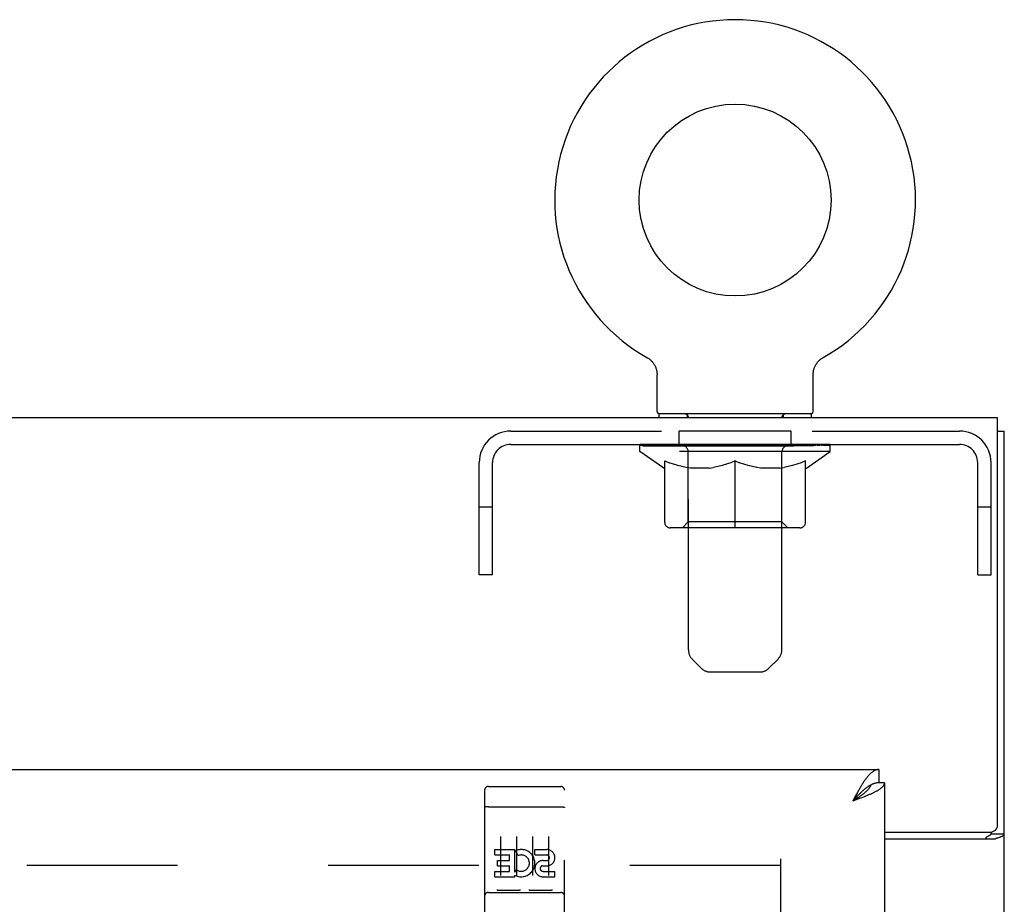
# Model space of a CAD drawing. Header units: inches. Extents: x 0 to 214, y 0 to 139.
# Tile 7 of 12: x 90.73 to 98.42, y 91.72 to 98.64. Entities that reach past the tile are written whole.
import ezdxf

# ---------------------------------------------------------------- set-up
doc = ezdxf.new("R2010")
doc.units = ezdxf.units.IN
doc.header["$LTSCALE"] = 11.781
doc.header["$MEASUREMENT"] = 0
doc.linetypes.add('HIDDEN', pattern=[0.2, 0.1, -0.1])
doc.layers.get('0').update_dxf_attribs({"linetype": 'CONTINUOUS'})
doc.layers.add('02___PRT_ALL_AXES', color=7, linetype='CONTINUOUS')
doc.layers.add('DEFAULT_2', color=8, linetype='HIDDEN')

msp = doc.modelspace()

# ---------------------------------------------------------------- linework, layer by layer
at = {"color": 7, "linetype": 'Continuous'}
for p, q in [((95.627, 95.9972), (95.6269, 95.9973)), ((95.6269, 95.9972), (95.6321, 95.9942)), ((95.6277, 95.9968), (95.6288, 95.9962)), ((95.6321, 95.9942), (95.6371, 95.991)), ((95.637, 95.991), (95.642, 95.9876)), ((95.6418, 95.9877), (95.6468, 95.984)), ((95.6466, 95.9842), (95.6514, 95.9803)), ((95.6512, 95.9804), (95.6559, 95.9763)), ((95.6557, 95.9765), (95.6602, 95.9722)), ((95.66, 95.9724), (95.6644, 95.9679)), ((96.9697, 95.9679), (96.974, 95.9724)), ((96.9738, 95.9722), (96.9783, 95.9765)), ((96.9782, 95.9763), (96.9828, 95.9804)), ((96.9826, 95.9803), (96.9874, 95.9842)), ((96.9873, 95.984), (96.9922, 95.9877)), ((96.992, 95.9876), (96.997, 95.991)), ((96.9969, 95.991), (97.002, 95.9942)), ((96.997, 95.991), (96.9983, 95.9919)), ((97.002, 95.9942), (97.0071, 95.9972)), ((97.0052, 95.9962), (97.0063, 95.9968)), ((95.6642, 95.9681), (95.6684, 95.9635)), ((95.6682, 95.9637), (95.6722, 95.959)), ((95.6721, 95.9591), (95.6759, 95.9542)), ((95.6757, 95.9544), (95.6793, 95.9494)), ((95.6792, 95.9496), (95.6826, 95.9444)), ((95.6825, 95.9446), (95.6857, 95.9393)), ((95.6856, 95.9395), (95.6886, 95.9341)), ((95.6885, 95.9342), (95.6913, 95.9288)), ((95.6913, 95.9289), (95.6938, 95.9234)), ((95.6938, 95.9235), (95.6961, 95.9179)), ((95.6961, 95.918), (95.6982, 95.9123)), ((95.6982, 95.9124), (95.7001, 95.9066)), ((95.7, 95.9067), (95.7017, 95.9009)), ((95.7017, 95.901), (95.7031, 95.8951)), ((95.7031, 95.8952), (95.7043, 95.8892)), ((96.9297, 95.8892), (96.9309, 95.8952)), ((96.9309, 95.8951), (96.9323, 95.901)), ((96.9323, 95.9009), (96.934, 95.9067)), ((96.934, 95.9066), (96.9359, 95.9124)), ((96.9358, 95.9123), (96.938, 95.918)), ((96.9379, 95.9179), (96.9403, 95.9235)), ((96.9402, 95.9234), (96.9428, 95.9289)), ((96.9427, 95.9288), (96.9455, 95.9342)), ((96.9454, 95.9341), (96.9484, 95.9395)), ((96.9483, 95.9393), (96.9515, 95.9446)), ((96.9514, 95.9444), (96.9548, 95.9496)), ((96.9547, 95.9494), (96.9583, 95.9544)), ((96.9582, 95.9542), (96.962, 95.9591)), ((96.9618, 95.959), (96.9658, 95.9637)), ((96.9657, 95.9635), (96.9698, 95.9681)), ((95.7043, 95.8893), (95.7053, 95.8834)), ((95.7053, 95.8834), (95.7061, 95.8774)), ((95.7061, 95.8775), (95.7066, 95.8715)), ((95.7069, 95.8655), (95.707, 95.8604)), ((95.707, 95.575), (95.707, 95.8604)), ((96.927, 95.8604), (96.9271, 95.8656)), ((96.927, 95.575), (96.927, 95.8604)), ((96.9271, 95.8656), (96.9274, 95.8715)), ((96.9271, 95.8656), (96.9274, 95.8715)), ((96.9274, 95.8715), (96.9279, 95.8775)), ((96.9279, 95.8774), (96.9287, 95.8834)), ((96.9287, 95.8834), (96.9297, 95.8893)), ((95.722, 95.555), (95.722, 95.525)), ((96.912, 95.555), (95.722, 95.555)), ((96.912, 95.555), (96.912, 95.525)), ((98.369, 95.421), (98.421, 95.421)), ((97.4415, 92.775), (97.4415, 92.671)), ((97.4835, 92.671), (97.4415, 92.671)), ((97.3795, 92.6552), (97.377, 92.6539)), ((97.2546, 92.5478), (97.237, 92.5285)), ((97.2504, 92.5371), (97.237, 92.5285)), ((97.2593, 92.5428), (97.2504, 92.5371)), ((97.2617, 92.5554), (97.2546, 92.5478)), ((97.2681, 92.5485), (97.2593, 92.5428)), ((97.2687, 92.5629), (97.2617, 92.5554)), ((97.2768, 92.5542), (97.2681, 92.5485)), ((98.317, 92.2851), (98.317, 92.2733)), ((98.317, 92.2733), (98.421, 92.2733))]:
    msp.add_line(p, q, dxfattribs=at)
at = {"color": 3, "linetype": 'Continuous'}
for p, q in [((98.369, 95.525), (62.473, 95.525)), ((98.369, 92.3445), (98.369, 95.525)), ((98.421, 5.629), (98.421, 95.421)), ((62.838, 92.775), (97.4415, 92.775)), ((97.4835, 92.671), (97.4835, 12.379)), ((97.2511, 92.5552), (97.237, 92.5285)), ((97.2564, 92.5357), (97.237, 92.5285)), ((97.2582, 92.5684), (97.2511, 92.5552)), ((97.2756, 92.5428), (97.2564, 92.5357)), ((97.2652, 92.5815), (97.2582, 92.5684)), ((97.2883, 92.5475), (97.2756, 92.5428)), ((97.3008, 92.5523), (97.2883, 92.5475)), ((97.3132, 92.557), (97.3008, 92.5523)), ((97.3253, 92.5618), (97.3132, 92.557)), ((97.4835, 92.2845), (98.309, 92.2845)), ((97.4835, 92.2325), (98.3512, 92.2325))]:
    msp.add_line(p, q, dxfattribs=at)
at = {"color": 7, "linetype": 'Continuous'}
for points in [[(95.7066, 95.8715), (95.7069, 95.8656), (95.707, 95.8604)], [(97.4415, 92.671), (97.438, 92.671), (97.4345, 92.6708), (97.4309, 92.6706), (97.4274, 92.6702), (97.4239, 92.6697), (97.4204, 92.6692), (97.4168, 92.6685), (97.4133, 92.6677), (97.4098, 92.6668), (97.4063, 92.6659), (97.4027, 92.6648), (97.3992, 92.6636), (97.3957, 92.6623), (97.3922, 92.6609), (97.3886, 92.6595), (97.3851, 92.6579), (97.3816, 92.6562), (97.3795, 92.6552)], [(97.377, 92.6539), (97.3745, 92.6526), (97.371, 92.6507), (97.3675, 92.6486), (97.3639, 92.6465), (97.3604, 92.6443), (97.3569, 92.642), (97.3534, 92.6396), (97.3498, 92.6372), (97.3463, 92.6346), (97.3428, 92.632), (97.3393, 92.6293), (97.3357, 92.6265), (97.3322, 92.6237), (97.3287, 92.6208), (97.3252, 92.6178), (97.3216, 92.6148), (97.3181, 92.6117), (97.3146, 92.6085), (97.3111, 92.6053), (97.3075, 92.602), (97.304, 92.5987), (97.3005, 92.5953), (97.297, 92.5919), (97.2934, 92.5884), (97.2899, 92.5849), (97.2864, 92.5813), (97.2829, 92.5777), (97.2793, 92.5741), (97.2758, 92.5704), (97.2687, 92.5629)], [(97.377, 92.6539), (97.3761, 92.6511), (97.375, 92.6482), (97.3739, 92.6454), (97.3725, 92.6425), (97.3711, 92.6397), (97.3695, 92.6368), (97.3678, 92.634), (97.366, 92.6311), (97.364, 92.6283), (97.3619, 92.6254), (97.3597, 92.6226), (97.3573, 92.6197), (97.3549, 92.6169), (97.3523, 92.614), (97.3496, 92.6112), (97.3468, 92.6083), (97.3439, 92.6055), (97.3409, 92.6026), (97.3378, 92.5998), (97.3346, 92.5969), (97.3312, 92.5941), (97.3278, 92.5912), (97.3244, 92.5884), (97.3208, 92.5855), (97.3171, 92.5827), (97.3134, 92.5798), (97.3096, 92.577), (97.3057, 92.5741), (97.3017, 92.5713), (97.2977, 92.5684), (97.2936, 92.5656), (97.2895, 92.5627), (97.2853, 92.5599), (97.281, 92.557), (97.2768, 92.5542)], [(98.2766, 92.2325), (98.2766, 92.2347), (98.2769, 92.2368), (98.2774, 92.2388), (98.2781, 92.2406), (98.2791, 92.2424), (98.2802, 92.2441), (98.2816, 92.2458), (98.2833, 92.2475), (98.2853, 92.2491), (98.2874, 92.2506), (98.2895, 92.252), (98.2917, 92.2532), (98.2941, 92.2545), (98.2966, 92.2558)], [(98.2966, 92.2558), (98.3018, 92.2584), (98.3042, 92.2596), (98.3067, 92.2609), (98.3091, 92.2624), (98.3113, 92.2639), (98.3131, 92.2654), (98.3146, 92.2669), (98.3157, 92.2685), (98.3165, 92.2701), (98.3169, 92.2717), (98.317, 92.2733)]]:
    msp.add_lwpolyline(points, dxfattribs=at)
at = {"color": 3, "linetype": 'Continuous'}
for points in [[(97.4415, 92.775), (97.438, 92.775), (97.4345, 92.7747), (97.4309, 92.7742), (97.4274, 92.7736), (97.4239, 92.7728), (97.4204, 92.7718), (97.4168, 92.7706), (97.4133, 92.7693), (97.4098, 92.7678), (97.4063, 92.7661), (97.4027, 92.7642), (97.3992, 92.7621), (97.3957, 92.7599), (97.3922, 92.7575), (97.3886, 92.755), (97.3851, 92.7523), (97.3816, 92.7494), (97.3781, 92.7463), (97.3745, 92.7431), (97.371, 92.7398), (97.3675, 92.7362), (97.3639, 92.7326), (97.3604, 92.7288), (97.3569, 92.7248), (97.3534, 92.7207), (97.3498, 92.7164), (97.3463, 92.712), (97.3428, 92.7075), (97.3393, 92.7029), (97.3357, 92.6981), (97.3322, 92.6932), (97.3287, 92.6881), (97.3252, 92.683), (97.3216, 92.6777), (97.3181, 92.6724)], [(97.3181, 92.6724), (97.3146, 92.6669), (97.3111, 92.6613), (97.3075, 92.6556), (97.304, 92.6499), (97.3005, 92.644), (97.297, 92.6381), (97.2934, 92.6321), (97.2899, 92.626), (97.2864, 92.6198), (97.2829, 92.6136), (97.2793, 92.6073), (97.2758, 92.6009), (97.2723, 92.5945), (97.2652, 92.5815)], [(97.4835, 92.671), (97.4834, 92.6687), (97.4832, 92.6663), (97.4828, 92.6639), (97.4822, 92.6615), (97.4814, 92.6592), (97.4805, 92.6568), (97.4794, 92.6544), (97.4781, 92.652), (97.4767, 92.6497), (97.4751, 92.6473), (97.4734, 92.6449), (97.4714, 92.6425), (97.4694, 92.6402), (97.4671, 92.6378), (97.4647, 92.6354), (97.4622, 92.633), (97.4595, 92.6307), (97.4566, 92.6283), (97.4536, 92.6259), (97.4505, 92.6235), (97.4472, 92.6212), (97.4437, 92.6188), (97.4402, 92.6164), (97.4364, 92.614), (97.4326, 92.6117), (97.4286, 92.6093), (97.4245, 92.6069), (97.4202, 92.6045), (97.4158, 92.6022), (97.4113, 92.5998), (97.4067, 92.5974), (97.402, 92.595), (97.3971, 92.5927), (97.3921, 92.5903), (97.3871, 92.5879), (97.3819, 92.5855)], [(97.3819, 92.5855), (97.3766, 92.5832), (97.3713, 92.5808), (97.3658, 92.5784), (97.3603, 92.576), (97.3546, 92.5737), (97.3489, 92.5713), (97.3431, 92.5689), (97.3373, 92.5665), (97.3313, 92.5642), (97.3253, 92.5618)], [(98.3512, 92.2325), (98.3532, 92.2341), (98.3557, 92.2357), (98.3586, 92.2372), (98.3618, 92.2388), (98.3654, 92.2402), (98.3692, 92.2417), (98.3733, 92.2431), (98.3775, 92.2445), (98.3855, 92.2472)], [(98.3855, 92.2472), (98.3895, 92.2485), (98.3933, 92.2499), (98.3969, 92.2512), (98.4003, 92.2526), (98.4033, 92.2539), (98.4062, 92.2553), (98.4091, 92.2569), (98.4118, 92.2586), (98.414, 92.2603), (98.4159, 92.262), (98.4175, 92.2637), (98.4187, 92.2655), (98.4197, 92.2673), (98.4204, 92.2692), (98.4209, 92.2712), (98.421, 92.2733)]]:
    msp.add_lwpolyline(points, dxfattribs=at)
at = {"color": 7, "linetype": 'Continuous'}
msp.add_circle((96.317, 97.2268), 0.75, dxfattribs=at)
for centre, radius, start, end in [((96.317, 97.2268), 1.41, 299.26547, 240.73452), ((95.727, 95.575), 0.02, 180, 263.07693), ((96.907, 95.575), 0.02, 276.92307, 360)]:
    msp.add_arc(centre, radius, start, end, dxfattribs=at)
at = {"color": 3, "linetype": 'Continuous'}
msp.add_arc((98.309, 92.3445), 0.06, 270, 360, dxfattribs=at)
at = {"layer": '02___PRT_ALL_AXES', "color": 8, "linetype": 'HIDDEN'}
for p, q in [((95.8795, 95.317), (95.8795, 95.421)), ((96.7545, 95.421), (95.8795, 95.421)), ((96.7545, 95.317), (96.7545, 95.421)), ((96.7545, 95.317), (95.8795, 95.317)), ((94.3885, 92.6425), (94.9535, 92.6425)), ((94.4392, 92.1073), (94.4392, 92.1498)), ((94.4392, 92.1498), (94.5953, 92.1498)), ((94.5953, 91.9722), (94.5953, 92.1498)), ((94.6197, 92.1017), (94.6028, 92.1408)), ((94.7516, 92.1073), (94.7516, 92.1498)), ((94.7516, 92.1498), (94.844, 92.1498)), ((94.4392, 92.1073), (94.5527, 92.1073)), ((94.4605, 92.0225), (94.4605, 92.0649)), ((94.4605, 92.0649), (94.5527, 92.0649)), ((94.5527, 92.0649), (94.5527, 92.1073)), ((94.7516, 92.1073), (94.844, 92.1073)), ((94.8154, 92.0635), (94.844, 92.0635)), ((94.4392, 91.9365), (94.4392, 91.979)), ((94.4392, 91.979), (94.5527, 91.979)), ((94.4605, 92.0225), (94.5527, 92.0225)), ((94.5527, 91.979), (94.5527, 92.0225)), ((94.5953, 91.9722), (94.6083, 91.9907)), ((94.8115, 92.0225), (94.8578, 92.0225)), ((94.8154, 91.979), (94.9079, 91.979)), ((94.9079, 91.9365), (94.9079, 91.979)), ((94.4392, 91.9365), (94.5953, 91.9365)), ((94.5953, 91.9365), (94.5953, 91.9488)), ((94.5988, 91.9471), (94.5953, 91.9488)), ((94.8154, 91.9365), (94.9079, 91.9365)), ((94.3885, 91.8145), (94.9535, 91.8145))]:
    msp.add_line(p, q, dxfattribs=at)
for centre, radius, start, end in [((94.6451, 92.043), 0.1065, 244.26362, 113.40274), ((94.8441, 92.0854), 0.0644, 282.29948, 90.07752), ((94.6451, 92.043), 0.0639, 234.88948, 113.40261), ((94.8154, 92), 0.0635, 90, 270), ((94.844, 92.0854), 0.0219, 269.90115, 90), ((94.8154, 92.0009), 0.0219, 100.307, 270)]:
    msp.add_arc(centre, radius, start, end, dxfattribs=at)
at = {"layer": 'DEFAULT_2', "color": 8, "linetype": 'HIDDEN'}
for p, q in [((95.6357, 95.9919), (95.637, 95.991)), ((97.007, 95.9972), (97.0072, 95.9973)), ((95.942, 95.555), (95.942, 95.525)), ((95.952, 93.7095), (95.952, 95.525)), ((96.682, 93.7095), (96.682, 95.525)), ((96.692, 95.555), (96.692, 95.525)), ((94.5635, 95.421), (98.0705, 95.421)), ((94.5635, 95.317), (98.0705, 95.317)), ((95.5735, 95.2624), (95.5735, 95.317)), ((95.5848, 95.3093), (95.5848, 95.317)), ((95.5954, 95.3054), (95.5954, 95.3093)), ((95.5954, 95.3054), (97.0386, 95.3054)), ((95.6058, 95.3054), (95.6058, 95.3093)), ((95.6069, 95.3054), (95.6069, 95.3093)), ((95.6184, 95.3093), (95.6184, 95.317)), ((95.6378, 95.3054), (95.6378, 95.3093)), ((95.6401, 95.3054), (95.6401, 95.3093)), ((95.6731, 95.3093), (95.6731, 95.317)), ((95.6905, 95.3054), (95.6905, 95.3093)), ((95.6937, 95.3054), (95.6937, 95.3093)), ((95.9302, 95.3089), (95.7012, 95.3089)), ((95.7475, 95.3093), (95.7475, 95.317)), ((95.7488, 95.3054), (95.7488, 95.3089)), ((95.7495, 95.3054), (95.7495, 95.3089)), ((95.7526, 95.3054), (95.7526, 95.3089)), ((95.7621, 95.3054), (95.7621, 95.3093)), ((95.7624, 95.3054), (95.7624, 95.3089)), ((95.7663, 95.3054), (95.7663, 95.3093)), ((95.7695, 95.3054), (95.7695, 95.3101)), ((95.7734, 95.3054), (95.7734, 95.3089)), ((95.7927, 95.3054), (95.7927, 95.3089)), ((95.8108, 95.3054), (95.8108, 95.3089)), ((95.8132, 95.3054), (95.8132, 95.3121)), ((95.8391, 95.3093), (95.8391, 95.317)), ((95.8391, 95.3054), (95.8391, 95.3089)), ((95.8507, 95.3054), (95.8507, 95.3093)), ((95.8557, 95.3054), (95.8557, 95.3093)), ((95.8636, 95.3054), (95.8636, 95.3089)), ((95.8793, 95.3054), (95.8793, 95.3139)), ((95.8999, 95.3054), (95.8999, 95.3089)), ((95.9026, 95.3054), (95.9026, 95.3089)), ((95.9302, 95.3054), (95.9302, 95.3089)), ((96.0085, 95.3089), (95.9428, 95.3089)), ((95.9453, 95.3093), (95.9453, 95.317)), ((95.9534, 95.3054), (95.9534, 95.3093)), ((95.959, 95.3054), (95.959, 95.3093)), ((95.9657, 95.3054), (95.9657, 95.3152)), ((95.9734, 95.3054), (95.9734, 95.3089)), ((95.9847, 95.3054), (95.9847, 95.3089)), ((96.0085, 95.3054), (96.0085, 95.3089)), ((96.0962, 95.3089), (96.0336, 95.3089)), ((96.0574, 95.3054), (96.0574, 95.3089)), ((96.0627, 95.3093), (96.0627, 95.317)), ((96.0671, 95.3054), (96.0671, 95.3093)), ((96.0699, 95.3054), (96.0699, 95.3162)), ((96.0733, 95.3054), (96.0733, 95.3093)), ((96.0826, 95.3054), (96.0826, 95.3094)), ((96.0962, 95.3054), (96.0962, 95.3089)), ((96.1906, 95.3089), (96.1329, 95.3089)), ((96.1492, 95.3054), (96.1492, 95.3089)), ((96.1823, 95.3089), (96.317, 95.317)), ((96.1879, 95.3093), (96.1879, 95.317)), ((96.1885, 95.3169), (96.1879, 95.317)), ((96.1885, 95.3093), (96.1885, 95.3169)), ((96.1885, 95.3054), (96.1885, 95.3093)), ((96.1906, 95.3054), (96.1906, 95.3089)), ((96.1935, 95.3054), (96.1935, 95.3096)), ((96.1949, 95.3054), (96.1949, 95.3093)), ((96.2888, 95.3089), (96.2379, 95.3089)), ((96.2461, 95.3054), (96.2461, 95.3089)), ((96.2888, 95.3054), (96.2888, 95.3089)), ((96.314, 95.3094), (96.3137, 95.3093)), ((96.3137, 95.3054), (96.3137, 95.3093)), ((96.314, 95.3054), (96.314, 95.3094)), ((96.317, 95.3093), (96.317, 95.317)), ((96.32, 95.3054), (96.32, 95.3094)), ((96.32, 95.3094), (96.3203, 95.3093)), ((96.3203, 95.3054), (96.3203, 95.3093)), ((96.3227, 95.3089), (96.3961, 95.3089)), ((96.3452, 95.3054), (96.3452, 95.3089)), ((96.3598, 95.3089), (96.3598, 95.3145)), ((96.3598, 95.3145), (96.4518, 95.3089)), ((96.3845, 95.3089), (96.3845, 95.313)), ((96.3879, 95.3054), (96.3879, 95.3089)), ((96.4391, 95.3054), (96.4391, 95.3093)), ((96.4405, 95.3054), (96.4405, 95.3096)), ((96.4435, 95.3054), (96.4435, 95.3089)), ((96.4435, 95.3089), (96.5011, 95.3089)), ((96.4455, 95.3169), (96.4461, 95.317)), ((96.4455, 95.3093), (96.4455, 95.3169)), ((96.4455, 95.3054), (96.4455, 95.3093)), ((96.4461, 95.3093), (96.4461, 95.317)), ((96.4848, 95.3054), (96.4848, 95.3089)), ((96.5379, 95.3054), (96.5379, 95.3089)), ((96.5379, 95.3089), (96.6004, 95.3089)), ((96.5514, 95.3054), (96.5514, 95.3094)), ((96.5607, 95.3054), (96.5607, 95.3093)), ((96.5642, 95.3054), (96.5642, 95.3162)), ((96.5669, 95.3054), (96.5669, 95.3093)), ((96.5713, 95.3093), (96.5713, 95.317)), ((96.5767, 95.3054), (96.5767, 95.3089)), ((96.6255, 95.3054), (96.6255, 95.3089)), ((96.6255, 95.3089), (96.6912, 95.3089)), ((96.6494, 95.3054), (96.6494, 95.3089)), ((96.6606, 95.3054), (96.6606, 95.3089)), ((96.6683, 95.3054), (96.6683, 95.3152)), ((96.675, 95.3054), (96.675, 95.3093)), ((96.6806, 95.3054), (96.6806, 95.3093)), ((96.6888, 95.3093), (96.6888, 95.317)), ((96.7038, 95.3054), (96.7038, 95.3089)), ((96.7038, 95.3089), (96.9328, 95.3089)), ((96.7314, 95.3054), (96.7314, 95.3089)), ((96.7341, 95.3054), (96.7341, 95.3089)), ((96.7547, 95.3054), (96.7547, 95.3139)), ((96.7704, 95.3054), (96.7704, 95.3089)), ((96.7783, 95.3054), (96.7783, 95.3093)), ((96.7833, 95.3054), (96.7833, 95.3093)), ((96.7949, 95.3093), (96.7949, 95.317)), ((96.795, 95.3054), (96.795, 95.3089)), ((96.8208, 95.3054), (96.8208, 95.3121)), ((96.8232, 95.3054), (96.8232, 95.3089)), ((96.8413, 95.3054), (96.8413, 95.3089)), ((96.8606, 95.3054), (96.8606, 95.3089)), ((96.8645, 95.3054), (96.8645, 95.3101)), ((96.8677, 95.3054), (96.8677, 95.3093)), ((96.8717, 95.3054), (96.8717, 95.3089)), ((96.8719, 95.3054), (96.8719, 95.3093)), ((96.8815, 95.3054), (96.8815, 95.3089)), ((96.8845, 95.3054), (96.8845, 95.3089)), ((96.8852, 95.3054), (96.8852, 95.3089)), ((96.8866, 95.3093), (96.8866, 95.317)), ((96.9403, 95.3054), (96.9403, 95.3093)), ((96.9436, 95.3054), (96.9436, 95.3093)), ((96.9609, 95.3093), (96.9609, 95.317)), ((96.994, 95.3054), (96.994, 95.3093)), ((96.9962, 95.3054), (96.9962, 95.3093)), ((97.0157, 95.3093), (97.0157, 95.317)), ((97.0271, 95.3054), (97.0271, 95.3093)), ((97.0282, 95.3054), (97.0282, 95.3093)), ((97.0386, 95.3054), (97.0386, 95.3093)), ((97.0492, 95.3093), (97.0492, 95.317)), ((97.0605, 95.2624), (97.0605, 95.317)), ((97.0605, 95.2624), (95.5735, 95.2624)), ((95.7599, 95.1319), (95.5735, 95.2624)), ((95.9511, 94.7104), (95.9511, 95.2588)), ((96.6829, 94.7104), (96.6829, 95.2588)), ((96.8741, 95.1319), (97.0605, 95.2624)), ((94.317, 94.296), (94.317, 95.1745)), ((94.421, 94.296), (94.421, 95.1745)), ((95.7599, 95.1319), (95.7665, 95.1319)), ((95.7665, 94.7072), (95.7665, 95.1869)), ((95.7665, 95.1869), (95.8012, 95.1735)), ((95.8354, 95.1618), (95.8009, 95.1736)), ((95.8688, 95.1518), (95.8348, 95.162)), ((95.9019, 95.1435), (95.8682, 95.152)), ((95.9349, 95.1368), (95.9014, 95.1436)), ((95.9677, 95.1319), (95.9346, 95.1369)), ((96.1158, 95.1319), (95.9677, 95.1319)), ((96.1158, 95.1319), (96.149, 95.1369)), ((96.1821, 95.1436), (96.1486, 95.1368)), ((96.2153, 95.152), (96.1816, 95.1435)), ((96.2487, 95.162), (96.2147, 95.1518)), ((96.2827, 95.1736), (96.2481, 95.1618)), ((96.317, 95.1869), (96.2823, 95.1735)), ((96.317, 94.6638), (96.317, 95.1869)), ((96.317, 95.1869), (96.3517, 95.1735)), ((96.3859, 95.1618), (96.3514, 95.1736)), ((96.4193, 95.1518), (96.3853, 95.162)), ((96.4524, 95.1435), (96.4187, 95.152)), ((96.4854, 95.1368), (96.4519, 95.1436)), ((96.5182, 95.1319), (96.4851, 95.1369)), ((96.6663, 95.1319), (96.5182, 95.1319)), ((96.6663, 95.1319), (96.6995, 95.1369)), ((96.7326, 95.1436), (96.6991, 95.1368)), ((96.7658, 95.152), (96.7321, 95.1435)), ((96.7992, 95.162), (96.7652, 95.1518)), ((96.8332, 95.1736), (96.7986, 95.1618)), ((96.8675, 95.1869), (96.8328, 95.1735)), ((96.8675, 94.7072), (96.8675, 95.1869)), ((96.8675, 95.1319), (96.8741, 95.1319)), ((98.213, 94.296), (98.213, 95.1745)), ((98.317, 94.296), (98.317, 95.1745)), ((94.421, 94.826), (94.317, 94.826)), ((98.317, 94.826), (98.213, 94.826)), ((96.8241, 94.6638), (95.8099, 94.6638)), ((95.9511, 94.7104), (95.9045, 94.6638)), ((96.6829, 94.7104), (95.9511, 94.7104)), ((96.6829, 94.7104), (96.7295, 94.6638)), ((94.421, 94.296), (94.317, 94.296)), ((98.213, 94.296), (98.317, 94.296)), ((96.0527, 93.5673), (95.9813, 93.6388)), ((96.5813, 93.5673), (96.6527, 93.6388)), ((96.1234, 93.538), (96.5106, 93.538)), ((94.3585, 92.6125), (94.3585, 90.8875)), ((94.4535, 92.6425), (94.6385, 92.6425)), ((94.7035, 92.6425), (94.8885, 92.6425)), ((94.9835, 90.8875), (94.9835, 92.6125)), ((94.3751, 92.4838), (94.3744, 92.4837)), ((94.3759, 92.4839), (94.3751, 92.4838)), ((94.3766, 92.4839), (94.3759, 92.4839)), ((94.3774, 92.484), (94.3766, 92.4839)), ((94.3782, 92.4841), (94.3774, 92.484)), ((94.379, 92.4842), (94.3782, 92.4841)), ((94.3798, 92.4842), (94.379, 92.4842)), ((94.3806, 92.4843), (94.3798, 92.4842)), ((94.3814, 92.4843), (94.3806, 92.4843)), ((94.3822, 92.4844), (94.3814, 92.4843)), ((94.3831, 92.4844), (94.3822, 92.4844)), ((94.3839, 92.4845), (94.3831, 92.4844)), ((94.3847, 92.4845), (94.3839, 92.4845)), ((94.3856, 92.4845), (94.3847, 92.4845)), ((94.3864, 92.4845), (94.3856, 92.4845)), ((94.3873, 92.4845), (94.3864, 92.4845)), ((94.3881, 92.4845), (94.3873, 92.4845)), ((94.3881, 92.4845), (94.9535, 92.4845)), ((94.9535, 92.4845), (94.9544, 92.4845)), ((94.9544, 92.4845), (94.9552, 92.4845)), ((94.9552, 92.4845), (94.956, 92.4845)), ((94.956, 92.4845), (94.9569, 92.4845)), ((94.9569, 92.4845), (94.9577, 92.4845)), ((94.9577, 92.4845), (94.9585, 92.4844)), ((94.9585, 92.4844), (94.9594, 92.4844)), ((94.9594, 92.4844), (94.9602, 92.4844)), ((94.9602, 92.4844), (94.961, 92.4843)), ((94.961, 92.4843), (94.9618, 92.4843)), ((94.9618, 92.4843), (94.9626, 92.4842)), ((94.9626, 92.4842), (94.9634, 92.4841)), ((94.9634, 92.4841), (94.9642, 92.4841)), ((94.9642, 92.4841), (94.965, 92.484)), ((94.965, 92.484), (94.9658, 92.4839)), ((94.9658, 92.4839), (94.9665, 92.4838)), ((94.4835, 92.2514), (94.4835, 91.9454)), ((94.6085, 92.2514), (94.6085, 91.9454)), ((94.7335, 92.2514), (94.7335, 91.9454)), ((94.8585, 92.2514), (94.8585, 91.9454)), ((96.671, 92.077), (96.671, 12.973)), ((96.671, 92.025), (64.171, 92.025)), ((94.3885, 91.8145), (94.9535, 91.8145)), ((94.6321, 91.8305), (94.4601, 91.8305)), ((94.8821, 91.8305), (94.7101, 91.8305))]:
    msp.add_line(p, q, dxfattribs=at)
for points in [[(94.3744, 92.4837), (94.374, 92.4836), (94.3736, 92.4836), (94.3733, 92.4835), (94.3729, 92.4835), (94.3726, 92.4834), (94.3722, 92.4833), (94.3718, 92.4833), (94.3715, 92.4832), (94.3712, 92.4832), (94.3708, 92.4831), (94.3705, 92.483), (94.3701, 92.483), (94.3698, 92.4829), (94.3695, 92.4829), (94.3692, 92.4828), (94.3688, 92.4827), (94.3685, 92.4827), (94.3682, 92.4826), (94.3679, 92.4825), (94.3676, 92.4824), (94.3673, 92.4824), (94.367, 92.4823), (94.3667, 92.4822), (94.3664, 92.4821), (94.3661, 92.4821), (94.3659, 92.482), (94.3656, 92.4819), (94.3653, 92.4818), (94.3651, 92.4817), (94.3648, 92.4817), (94.3645, 92.4816), (94.3643, 92.4815), (94.364, 92.4814), (94.3638, 92.4813), (94.3636, 92.4812), (94.3633, 92.4812), (94.3631, 92.4811), (94.3629, 92.481), (94.3627, 92.4809), (94.3625, 92.4808), (94.3623, 92.4807), (94.3621, 92.4806), (94.3619, 92.4805), (94.3617, 92.4804), (94.3615, 92.4803), (94.3613, 92.4802), (94.3611, 92.4801), (94.361, 92.48), (94.3608, 92.48), (94.3606, 92.4799), (94.3605, 92.4798), (94.3603, 92.4797), (94.3602, 92.4796), (94.3601, 92.4795), (94.3599, 92.4794), (94.3598, 92.4793), (94.3597, 92.4792), (94.3596, 92.4791), (94.3595, 92.479), (94.3594, 92.4789), (94.3593, 92.4788), (94.3592, 92.4787), (94.3591, 92.4786), (94.359, 92.4785), (94.3589, 92.4784), (94.3589, 92.4783), (94.3588, 92.4782), (94.3588, 92.478), (94.3587, 92.4779), (94.3587, 92.4778), (94.3586, 92.4777), (94.3586, 92.4776), (94.3586, 92.4775), (94.3585, 92.4774), (94.3585, 92.4773), (94.3585, 92.4772), (94.3585, 92.4771)], [(94.9665, 92.4838), (94.9673, 92.4837), (94.9677, 92.4837), (94.968, 92.4836), (94.9684, 92.4836), (94.9688, 92.4835), (94.9691, 92.4835), (94.9695, 92.4834), (94.9698, 92.4833), (94.9702, 92.4833), (94.9705, 92.4832), (94.9709, 92.4832), (94.9712, 92.4831), (94.9715, 92.483), (94.9719, 92.483), (94.9722, 92.4829), (94.9725, 92.4829), (94.9729, 92.4828), (94.9732, 92.4827), (94.9735, 92.4827), (94.9738, 92.4826), (94.9741, 92.4825), (94.9744, 92.4824), (94.9747, 92.4824), (94.975, 92.4823), (94.9753, 92.4822), (94.9756, 92.4821), (94.9759, 92.4821), (94.9762, 92.482), (94.9764, 92.4819), (94.9767, 92.4818), (94.977, 92.4817), (94.9772, 92.4817), (94.9775, 92.4816), (94.9777, 92.4815), (94.978, 92.4814), (94.9782, 92.4813), (94.9785, 92.4812), (94.9787, 92.4812), (94.9789, 92.4811), (94.9791, 92.481), (94.9794, 92.4809), (94.9796, 92.4808), (94.9798, 92.4807), (94.98, 92.4806), (94.9802, 92.4805), (94.9804, 92.4804), (94.9805, 92.4803), (94.9807, 92.4802), (94.9809, 92.4801), (94.9811, 92.48), (94.9812, 92.48), (94.9814, 92.4799), (94.9815, 92.4798), (94.9817, 92.4797), (94.9818, 92.4796), (94.982, 92.4795), (94.9821, 92.4794), (94.9822, 92.4793), (94.9823, 92.4792), (94.9825, 92.4791), (94.9826, 92.479), (94.9827, 92.4789), (94.9828, 92.4788), (94.9829, 92.4787), (94.9829, 92.4786), (94.983, 92.4785), (94.9831, 92.4784), (94.9832, 92.4783), (94.9832, 92.4782), (94.9833, 92.478), (94.9833, 92.4779), (94.9834, 92.4778), (94.9834, 92.4777), (94.9834, 92.4776), (94.9835, 92.4775), (94.9835, 92.4774), (94.9835, 92.4773), (94.9835, 92.4772), (94.9835, 92.4771)], [(94.4601, 91.8305), (94.4599, 91.8305), (94.4597, 91.8305), (94.4595, 91.8306), (94.4593, 91.8306), (94.4591, 91.8306), (94.4589, 91.8306), (94.4587, 91.8306), (94.4585, 91.8306), (94.4583, 91.8306), (94.4581, 91.8306), (94.4579, 91.8306), (94.4578, 91.8307), (94.4576, 91.8307), (94.4574, 91.8307), (94.4573, 91.8307), (94.4571, 91.8307), (94.4569, 91.8307), (94.4568, 91.8308), (94.4566, 91.8308), (94.4565, 91.8308), (94.4563, 91.8308), (94.4562, 91.8309), (94.4561, 91.8309), (94.4559, 91.8309), (94.4558, 91.831), (94.4556, 91.831), (94.4555, 91.831), (94.4554, 91.831), (94.4553, 91.8311), (94.4551, 91.8311), (94.455, 91.8312), (94.4549, 91.8312), (94.4548, 91.8312), (94.4547, 91.8313), (94.4546, 91.8313), (94.4545, 91.8313), (94.4544, 91.8314), (94.4543, 91.8314), (94.4542, 91.8315), (94.4541, 91.8315), (94.454, 91.8315), (94.4539, 91.8316), (94.4538, 91.8316), (94.4537, 91.8317), (94.4536, 91.8317), (94.4535, 91.8318)], [(94.6385, 91.8318), (94.6384, 91.8317), (94.6383, 91.8317), (94.6382, 91.8316), (94.6382, 91.8316), (94.6381, 91.8315), (94.638, 91.8315), (94.6379, 91.8314), (94.6378, 91.8314), (94.6377, 91.8314), (94.6376, 91.8313), (94.6374, 91.8313), (94.6373, 91.8313), (94.6372, 91.8312), (94.6371, 91.8312), (94.637, 91.8311), (94.6369, 91.8311), (94.6368, 91.8311), (94.6366, 91.831), (94.6365, 91.831), (94.6364, 91.831), (94.6362, 91.831), (94.6361, 91.8309), (94.636, 91.8309), (94.6358, 91.8309), (94.6357, 91.8308), (94.6355, 91.8308), (94.6354, 91.8308), (94.6352, 91.8308), (94.6351, 91.8307), (94.6349, 91.8307), (94.6348, 91.8307), (94.6346, 91.8307), (94.6344, 91.8307), (94.6343, 91.8307), (94.6341, 91.8306), (94.6339, 91.8306), (94.6337, 91.8306), (94.6335, 91.8306), (94.6333, 91.8306), (94.6332, 91.8306), (94.633, 91.8306), (94.6328, 91.8306), (94.6326, 91.8306), (94.6323, 91.8305), (94.6321, 91.8305)], [(94.7101, 91.8305), (94.7099, 91.8305), (94.7097, 91.8305), (94.7095, 91.8306), (94.7093, 91.8306), (94.7091, 91.8306), (94.7089, 91.8306), (94.7087, 91.8306), (94.7085, 91.8306), (94.7083, 91.8306), (94.7081, 91.8306), (94.7079, 91.8306), (94.7078, 91.8307), (94.7076, 91.8307), (94.7074, 91.8307), (94.7073, 91.8307), (94.7071, 91.8307), (94.7069, 91.8307), (94.7068, 91.8308), (94.7066, 91.8308), (94.7065, 91.8308), (94.7063, 91.8308), (94.7062, 91.8309), (94.7061, 91.8309), (94.7059, 91.8309), (94.7058, 91.831), (94.7057, 91.831), (94.7055, 91.831), (94.7054, 91.831), (94.7053, 91.8311), (94.7051, 91.8311), (94.705, 91.8311), (94.7049, 91.8312), (94.7048, 91.8312), (94.7047, 91.8313), (94.7046, 91.8313), (94.7045, 91.8313), (94.7044, 91.8314), (94.7043, 91.8314), (94.7042, 91.8314), (94.7041, 91.8315), (94.704, 91.8315), (94.7039, 91.8316), (94.7038, 91.8316), (94.7037, 91.8317), (94.7036, 91.8317), (94.7035, 91.8318)], [(94.8885, 91.8318), (94.8884, 91.8317), (94.8883, 91.8317), (94.8883, 91.8316), (94.8882, 91.8316), (94.8881, 91.8315), (94.888, 91.8315), (94.8879, 91.8315), (94.8878, 91.8314), (94.8877, 91.8314), (94.8876, 91.8313), (94.8875, 91.8313), (94.8873, 91.8313), (94.8872, 91.8312), (94.8871, 91.8312), (94.887, 91.8312), (94.8869, 91.8311), (94.8868, 91.8311), (94.8866, 91.831), (94.8865, 91.831), (94.8864, 91.831), (94.8862, 91.831), (94.8861, 91.8309), (94.886, 91.8309), (94.8858, 91.8309), (94.8857, 91.8308), (94.8855, 91.8308), (94.8854, 91.8308), (94.8852, 91.8308), (94.8851, 91.8307), (94.8849, 91.8307), (94.8848, 91.8307), (94.8846, 91.8307), (94.8844, 91.8307), (94.8843, 91.8307), (94.8841, 91.8306), (94.8839, 91.8306), (94.8837, 91.8306), (94.8835, 91.8306), (94.8833, 91.8306), (94.8832, 91.8306), (94.883, 91.8306), (94.8828, 91.8306), (94.8826, 91.8306), (94.8823, 91.8305), (94.8821, 91.8305)]]:
    msp.add_lwpolyline(points, dxfattribs=at)
for centre, radius, start, end in [((95.727, 95.575), 0.02, 263.07693, 270), ((95.922, 95.525), 0.03, 0, 90), ((96.712, 95.525), 0.03, 90, 180), ((96.907, 95.575), 0.02, 270, 276.92307), ((94.5635, 95.1745), 0.2465, 90, 180), ((98.0705, 95.1745), 0.2465, 0, 90), ((94.5635, 95.1745), 0.1425, 90, 180), ((95.9045, 95.2588), 0.0466, 0, 90), ((96.7295, 95.2588), 0.0466, 90, 180), ((98.0705, 95.1745), 0.1425, 0, 90), ((95.8099, 94.7072), 0.0434, 180, 270), ((96.8241, 94.7072), 0.0434, 270, 360), ((96.052, 93.7095), 0.1, 180, 225), ((96.582, 93.7095), 0.1, 315, 360), ((96.1234, 93.638), 0.1, 225, 270), ((96.5106, 93.638), 0.1, 270, 315), ((94.3885, 92.6125), 0.03, 90, 180), ((94.9535, 92.6125), 0.03, 0, 90), ((94.3885, 91.7845), 0.03, 90, 180), ((94.9535, 91.7845), 0.03, 0, 90)]:
    msp.add_arc(centre, radius, start, end, dxfattribs=at)
for centre, major_axis, ratio, start_param, end_param in [((96.317, 95.317), (0.7435, 0.0078), 0.059247, 2.966439, 3.140971), ((95.5503, 95.3032), (0.2318, 0), 0.060167, 0.426548, 1.470503), ((96.317, 95.317), (0.7435, 0), 0.060167, 3.141593, 3.316126), ((95.5503, 95.2954), (0.2318, 0.0024), 0.059247, 1.374323, 1.469882), ((96.317, 95.317), (0.7435, 0.0153), 0.056515, 2.79136, 2.965893), ((95.5219, 95.3032), (0.2318, 0.0024), 0.059247, 0.251393, 1.295349), ((95.602, 95.3032), (0.2318, -0.0024), 0.059247, 0.601702, 1.645657), ((96.317, 95.317), (0.7435, -0.0078), 0.059247, -2.966439, -2.791906), ((95.602, 95.2954), (0.2318, 0), 0.060167, 1.549477, 1.645036), ((95.5219, 95.2954), (0.2318, 0.0048), 0.056515, 1.199244, 1.294804), ((95.606, 95.2981), (0.1922, 0.002), 0.059247, 1.051627, 1.625044), ((95.5829, 95.2981), (0.1922, 0.004), 0.056515, 0.876548, 1.449966), ((95.6507, 95.2981), (0.1922, 0), 0.060167, 1.226781, 1.800198), ((96.317, 95.317), (0.7435, 0.0224), 0.052059, 2.616423, 2.790956), ((95.5176, 95.3032), (0.2318, 0.0048), 0.056515, 0.076315, 1.120271), ((95.6754, 95.3032), (0.2318, -0.0048), 0.056515, 0.77678, 1.820736), ((96.317, 95.317), (0.7435, -0.0153), 0.056515, -2.79136, -2.616827), ((95.6754, 95.2954), (0.2318, -0.0024), 0.059247, 1.724631, 1.82019), ((95.5176, 95.2954), (0.2318, 0.007), 0.052059, 1.024308, 1.119867), ((95.5821, 95.2981), (0.1922, 0.0058), 0.052059, 0.701611, 1.275029), ((95.7156, 95.2981), (0.1922, -0.002), 0.059247, 1.401935, 1.975352), ((96.317, 95.317), (0.7435, 0.0288), 0.046022, 2.441677, 2.61621), ((95.7684, 95.3032), (0.2318, -0.007), 0.052059, 0.951717, 1.995673), ((95.5377, 95.3032), (0.2318, 0.007), 0.052059, -0.098622, 0.945334), ((96.317, 95.317), (0.7435, -0.0224), 0.052059, -2.616423, -2.441891), ((95.7684, 95.2954), (0.2318, -0.0048), 0.056515, 1.899709, 1.995269), ((95.5377, 95.2954), (0.2318, 0.009), 0.046022, 0.849561, 0.945121), ((95.6036, 95.2981), (0.1922, 0.0074), 0.046022, 0.526865, 1.100283), ((95.7988, 95.2981), (0.1922, -0.004), 0.056515, 1.577013, 2.150431), ((96.317, 95.317), (0.7435, 0.0343), 0.038593, 2.267147, 2.44168), ((95.8779, 95.3032), (0.2318, -0.009), 0.046022, 1.126463, 2.170419), ((95.5814, 95.3032), (0.2318, 0.009), 0.046022, -0.273368, 0.770588), ((96.317, 95.317), (0.7435, -0.0288), 0.046022, -2.441677, -2.267144), ((95.8779, 95.2954), (0.2318, -0.007), 0.052059, 2.074646, 2.170205), ((95.5814, 95.2954), (0.2318, 0.0107), 0.038593, 0.675031, 0.77059), ((95.6468, 95.2981), (0.1922, 0.0089), 0.038593, 0.352335, 0.925752), ((95.8978, 95.2981), (0.1922, -0.0058), 0.052059, 1.75195, 2.325367), ((96.317, 95.317), (0.7435, 0.0388), 0.030002, 2.09283, 2.267363), ((96.0009, 95.3032), (0.2318, -0.0107), 0.038593, 1.300994, 2.344949), ((95.6475, 95.3032), (0.2318, 0.0107), 0.038593, -0.447899, 0.596057), ((96.317, 95.317), (0.7435, -0.0343), 0.038593, -2.267147, -2.092614), ((96.0009, 95.2954), (0.2318, -0.009), 0.046022, 2.249392, 2.344952), ((95.6475, 95.2954), (0.2318, 0.0121), 0.030002, 0.500714, 0.596274), ((95.7104, 95.2981), (0.1922, 0.01), 0.030002, 0.178018, 0.751436), ((96.0095, 95.2981), (0.1922, -0.0074), 0.046022, 1.926696, 2.500114), ((95.7339, 95.3032), (0.2318, 0.0121), 0.030002, -0.622215, 0.421741), ((96.317, 95.317), (0.7435, 0.0421), 0.020513, 1.918702, 2.093235), ((96.1334, 95.3032), (0.2318, -0.0121), 0.030002, 1.47531, 2.519266), ((96.317, 95.317), (0.7435, -0.0388), 0.030002, -2.09283, -1.918297), ((96.1334, 95.2954), (0.2318, -0.0107), 0.038593, 2.423923, 2.519482), ((95.7339, 95.2954), (0.2318, 0.0131), 0.020513, 0.326586, 0.422146), ((95.7924, 95.2981), (0.1922, 0.0109), 0.020513, 0.00389, 0.577307), ((96.1305, 95.2981), (0.1922, -0.0089), 0.038593, 2.101227, 2.674644), ((95.838, 95.3032), (0.2318, 0.0131), 0.020513, -0.796343, 0.247613), ((96.317, 95.317), (0.7435, 0.0441), 0.010411, 1.744712, 1.919245), ((96.2715, 95.3032), (0.2318, -0.0131), 0.020513, 1.649438, 2.693394), ((96.317, 95.317), (0.7435, -0.0421), 0.020513, -1.918702, -1.744169), ((96.2715, 95.2954), (0.2318, -0.0121), 0.030002, 2.598239, 2.693799), ((95.838, 95.2954), (0.2318, 0.0137), 0.010411, 0.152596, 0.248156), ((95.8904, 95.2981), (0.1922, 0.0114), 0.010411, 6.113086, 6.686503), ((96.2572, 95.2981), (0.1922, -0.01), 0.030002, 2.275543, 2.848961), ((95.9567, 95.3032), (0.2318, 0.0137), 0.010411, -0.970333, -0.000837), ((96.411, 95.3032), (0.2318, -0.0137), 0.010411, 1.823428, 2.867384), ((96.317, 95.317), (0.7435, -0.0441), 0.010411, -1.744712, -1.56247), ((96.411, 95.2954), (0.2318, -0.0131), 0.020513, 2.772368, 2.867927), ((96.3858, 95.2981), (0.1922, -0.0109), 0.020513, 2.449671, 3.023089), ((96.223, 95.3032), (0.2318, 0.0137), 0.010411, 0.274209, 1.318165), ((96.1218, 95.2981), (0.1922, 0.0114), 0.010411, -0.000452, 0.517932), ((96.0864, 95.2954), (0.2318, 0.0137), 0.010411, 0.099676, 0.195236), ((96.317, 95.317), (0.7435, 0.0441), 0.010411, -1.571413, -1.39688), ((96.5122, 95.2981), (0.1922, -0.0114), 0.010411, 2.623661, 3.141974), ((96.5477, 95.2954), (0.2318, -0.0137), 0.010411, 2.734394, 2.946357), ((96.3625, 95.3032), (0.2318, 0.0131), 0.020513, 0.448199, 1.492154), ((96.2483, 95.2981), (0.1922, 0.0109), 0.020513, 0.118504, 0.691921), ((96.223, 95.2954), (0.2318, 0.0131), 0.020513, 0.273666, 0.369225), ((96.6773, 95.3032), (0.2318, -0.0137), 0.010411, -3.140756, -2.17126), ((96.317, 95.317), (0.7435, 0.0421), 0.020513, -1.397424, -1.222891), ((96.317, 95.317), (0.7435, -0.0441), 0.010411, 1.222347, 1.39688), ((96.5006, 95.3032), (0.2318, 0.0121), 0.030002, 0.622327, 1.666283), ((96.3768, 95.2981), (0.1922, 0.01), 0.030002, 0.292632, 0.86605), ((96.7436, 95.2981), (0.1922, -0.0114), 0.010411, 2.738275, 3.311692), ((96.796, 95.3032), (0.2318, -0.0131), 0.020513, 2.89398, 3.937936), ((96.3625, 95.2954), (0.2318, 0.0121), 0.030002, 0.447794, 0.543354), ((96.796, 95.2954), (0.2318, -0.0137), 0.010411, 2.893437, 2.988996), ((96.6331, 95.3032), (0.2318, 0.0107), 0.038593, 0.796643, 1.840599), ((96.317, 95.317), (0.7435, 0.0388), 0.030002, -1.223295, -1.048762), ((96.317, 95.317), (0.7435, -0.0421), 0.020513, 1.048358, 1.222891), ((96.5035, 95.2981), (0.1922, 0.0089), 0.038593, 0.466948, 1.040366), ((96.8416, 95.2981), (0.1922, -0.0109), 0.020513, 2.564285, 3.137703), ((96.9001, 95.3032), (0.2318, -0.0121), 0.030002, 2.719852, 3.763807), ((96.7561, 95.3032), (0.2318, 0.009), 0.046022, 0.971174, 2.01513), ((96.5006, 95.2954), (0.2318, 0.0107), 0.038593, 0.62211, 0.71767), ((96.9001, 95.2954), (0.2318, -0.0131), 0.020513, 2.719447, 2.815007), ((96.317, 95.317), (0.7435, 0.0343), 0.038593, -1.048979, -0.874446), ((96.317, 95.317), (0.7435, -0.0388), 0.030002, 0.874229, 1.048762), ((96.6245, 95.2981), (0.1922, 0.0074), 0.046022, 0.641479, 1.214897), ((96.8657, 95.3032), (0.2318, 0.007), 0.052059, 1.14592, 2.189876), ((96.9236, 95.2981), (0.1922, -0.01), 0.030002, 2.390157, 2.963574), ((96.9865, 95.3032), (0.2318, -0.0107), 0.038593, 2.545535, 3.589491), ((96.7362, 95.2981), (0.1922, 0.0058), 0.052059, 0.816225, 1.389643), ((96.6331, 95.2954), (0.2318, 0.009), 0.046022, 0.796641, 0.892201), ((96.9865, 95.2954), (0.2318, -0.0121), 0.030002, 2.545319, 2.640878), ((96.9586, 95.3032), (0.2318, 0.0048), 0.056515, 1.320857, 2.364813), ((96.317, 95.317), (0.7435, 0.0288), 0.046022, -0.874448, -0.699915), ((96.317, 95.317), (0.7435, -0.0343), 0.038593, 0.699913, 0.874446), ((96.9872, 95.2981), (0.1922, -0.0089), 0.038593, 2.21584, 2.789258), ((97.0526, 95.3032), (0.2318, -0.009), 0.046022, 2.371005, 3.41496), ((96.8352, 95.2981), (0.1922, 0.004), 0.056515, 0.991162, 1.564579), ((97.032, 95.3032), (0.2318, 0.0024), 0.059247, 1.495935, 2.539891), ((97.0963, 95.3032), (0.2318, -0.007), 0.052059, 2.196258, 3.240214), ((97.0304, 95.2981), (0.1922, -0.0074), 0.046022, 2.04131, 2.614727), ((96.7561, 95.2954), (0.2318, 0.007), 0.052059, 0.971387, 1.066947), ((97.0526, 95.2954), (0.2318, -0.0107), 0.038593, 2.371002, 2.466562), ((97.0837, 95.3032), (0.2318, 0), 0.060167, 1.671089, 2.715045), ((97.1164, 95.3032), (0.2318, -0.0048), 0.056515, 2.021322, 3.065278), ((96.9184, 95.2981), (0.1922, 0.002), 0.059247, 1.16624, 1.739658), ((96.317, 95.317), (0.7435, 0.0224), 0.052059, -0.699702, -0.525169), ((96.317, 95.317), (0.7435, -0.0288), 0.046022, 0.525382, 0.699915), ((97.1121, 95.3032), (0.2318, -0.0024), 0.059247, 1.846243, 2.890199), ((97.0519, 95.2981), (0.1922, -0.0058), 0.052059, 1.866564, 2.439981), ((96.9834, 95.2981), (0.1922, 0), 0.060167, 1.341394, 1.914812), ((97.0512, 95.2981), (0.1922, -0.004), 0.056515, 1.691627, 2.265045), ((97.0281, 95.2981), (0.1922, -0.002), 0.059247, 1.516549, 2.089966), ((96.8657, 95.2954), (0.2318, 0.0048), 0.056515, 1.146324, 1.241883), ((97.0963, 95.2954), (0.2318, -0.009), 0.046022, 2.196472, 2.292031), ((96.317, 95.317), (0.7435, 0.0153), 0.056515, -0.524765, -0.350233), ((96.317, 95.317), (0.7435, -0.0224), 0.052059, 0.350636, 0.525169), ((96.9586, 95.2954), (0.2318, 0.0024), 0.059247, 1.321402, 1.416962), ((97.1164, 95.2954), (0.2318, -0.007), 0.052059, 2.021726, 2.117285), ((96.317, 95.317), (0.7435, 0.0078), 0.059247, -0.349687, -0.175154), ((96.317, 95.317), (0.7435, -0.0153), 0.056515, 0.1757, 0.350233), ((97.032, 95.2954), (0.2318, 0), 0.060167, 1.496556, 1.592116), ((97.1121, 95.2954), (0.2318, -0.0048), 0.056515, 1.846789, 1.942348), ((97.0837, 95.2954), (0.2318, -0.0024), 0.059247, 1.67171, 1.76727), ((96.317, 95.317), (0.7435, 0), 0.060167, -0.174533, 0), ((96.317, 95.317), (0.7435, -0.0078), 0.059247, 0.000621, 0.175154)]:
    msp.add_ellipse(centre, major_axis=major_axis, ratio=ratio, start_param=start_param, end_param=end_param, dxfattribs=at)

doc.saveas('drawing.dxf')
